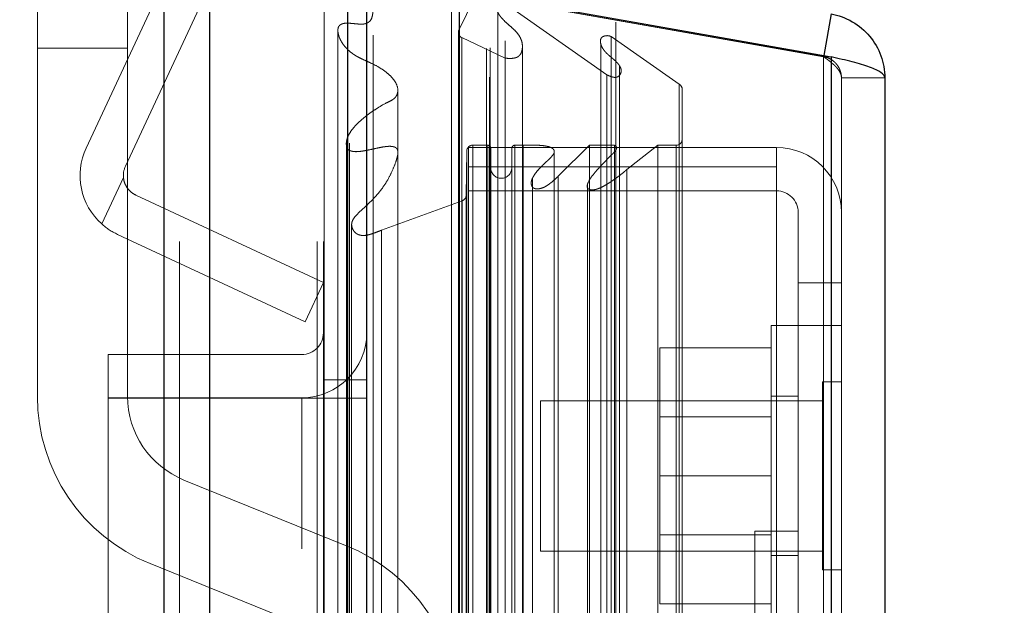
# Model space of a CAD drawing. Header units: inches. Extents: x 0.2 to 10.8, y 0.2 to 8.2.
# Tile 52 of 146: x 2.0065 to 2.1156, y 5.4279 to 5.4928. Entities that reach past the tile are written whole.
import ezdxf

# ---------------------------------------------------------------- set-up
doc = ezdxf.new("R2010")
doc.units = ezdxf.units.IN
doc.header["$MEASUREMENT"] = 0
doc.linetypes.add('HIDDEN', pattern=[0.07500000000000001, 0.05, -0.025])
doc.layers.add('DIMENSIONS', color=140, linetype='Continuous')
doc.styles.add('SLDTEXTSTYLE0', font='TXT', dxfattribs={"width": 0.7})
doc.dimstyles.new('SLDDIMSTYLE0', dxfattribs={"dimtxt": 0.0849609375, "dimasz": 0.13, "dimexe": 0, "dimexo": 0.0625, "dimgap": 0.021240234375, "dimtad": 0, "dimtih": 1, "dimtoh": 1, "dimlfac": 15, "dimrnd": 1e-09, "dimzin": 12, "dimdsep": 46, "dimtxsty": 'SLDTEXTSTYLE0', "dimsah": 1, "dimcen": 0.09, "dimadec": 0, "dimazin": 3, "dimtfac": 1, "dimtofl": 0, "dimtmove": 0, "dimatfit": 3, "dimfxl": 0, "dimfrac": 2, "dimtolj": 1, "dimtzin": 12, "dimarcsym": 0})
doc.dimstyles.new('SLDDIMSTYLE1', dxfattribs={"dimtxt": 0.0849609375, "dimasz": 0.13, "dimexe": 0, "dimexo": 0.0625, "dimgap": 0.021240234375, "dimtad": 0, "dimtih": 1, "dimtoh": 1, "dimlfac": 15, "dimrnd": 1e-09, "dimzin": 12, "dimdsep": 46, "dimtxsty": 'SLDTEXTSTYLE0', "dimsah": 1, "dimcen": 0.09, "dimadec": 0, "dimazin": 3, "dimtfac": 1, "dimtmove": 0, "dimatfit": 0, "dimfxl": 0, "dimfrac": 2, "dimtolj": 1, "dimtzin": 12, "dimarcsym": 0})

# ---------------------------------------------------------------- blocks, each defined once
blk = doc.blocks.new('_D_8')
at = {"layer": 'DIMENSIONS'}
for p, q in [((1.923498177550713, 5.342903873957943), (1.92349817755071, 6.14471079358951)), ((2.044964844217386, 5.566562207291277), (2.044964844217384, 6.14471079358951)), ((1.368017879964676, 6.019710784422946), (1.339487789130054, 6.019710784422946)), ((1.339487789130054, 6.019710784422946), (1.339487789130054, 5.884679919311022)), ((1.620487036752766, 6.019710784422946), (1.649017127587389, 6.019710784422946)), ((1.649017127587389, 6.019710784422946), (1.649017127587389, 5.884679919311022)), ((1.923498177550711, 6.019710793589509), (1.735613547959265, 6.019710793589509)), ((2.044964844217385, 6.01971079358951), (2.294964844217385, 6.019710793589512)), ((1.339487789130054, 5.884679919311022), (1.368017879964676, 5.884679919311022)), ((1.649017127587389, 5.884679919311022), (1.620487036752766, 5.884679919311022))]:
    blk.add_line(p, q, dxfattribs=at)
for points in [[(1.923498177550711, 6.019710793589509), (1.793498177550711, 6.039710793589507), (1.793498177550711, 5.999710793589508)], [(2.044964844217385, 6.01971079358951), (2.174964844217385, 5.999710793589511), (2.174964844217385, 6.03971079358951)]]:
    blk.add_solid(points, dxfattribs=at)
at = {"layer": 'DIMENSIONS', "char_height": 0.08333333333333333, "attachment_point": 1, "style": 'SLDTEXTSTYLE0'}
for s, insert in [('1.82', (1.368017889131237, 6.146153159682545)), ('46.3', (1.368017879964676, 5.992102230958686))]:
    blk.add_mtext(s, dxfattribs=dict(at, insert=insert))
blk = doc.blocks.new('_D_10')
at = {"layer": 'DIMENSIONS'}
for p, q in [((1.244964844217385, 5.935989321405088), (1.244964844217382, 6.851162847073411)), ((2.102373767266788, 5.536375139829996), (2.102373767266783, 6.851162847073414)), ((1.244964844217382, 6.726162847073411), (1.397241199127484, 6.726162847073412)), ((1.512367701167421, 6.726162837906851), (1.483837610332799, 6.726162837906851)), ((1.483837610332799, 6.726162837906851), (1.483837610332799, 6.591131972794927)), ((1.835515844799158, 6.726162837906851), (1.86404593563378, 6.726162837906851)), ((1.86404593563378, 6.726162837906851), (1.86404593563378, 6.591131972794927)), ((2.102373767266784, 6.726162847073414), (1.950642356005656, 6.726162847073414)), ((1.483837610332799, 6.591131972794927), (1.512367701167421, 6.591131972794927)), ((1.86404593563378, 6.591131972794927), (1.835515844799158, 6.591131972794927))]:
    blk.add_line(p, q, dxfattribs=at)
for points in [[(1.244964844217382, 6.726162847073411), (1.374964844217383, 6.706162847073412), (1.374964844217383, 6.746162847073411)], [(2.102373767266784, 6.726162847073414), (1.972373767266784, 6.746162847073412), (1.972373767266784, 6.706162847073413)]]:
    blk.add_solid(points, dxfattribs=at)
at = {"layer": 'DIMENSIONS', "char_height": 0.08333333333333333, "attachment_point": 1, "style": 'SLDTEXTSTYLE0'}
for s, insert in [('12.86', (1.512367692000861, 6.85260521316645)), ('326.7', (1.512367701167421, 6.698554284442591))]:
    blk.add_mtext(s, dxfattribs=dict(at, insert=insert))

msp = doc.modelspace()

# ---------------------------------------------------------------- linework, layer by layer
at = {"color": 7, "linetype": 'Continuous', "lineweight": 25}
for p, q in [((2.022504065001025, 3.168228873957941), (2.022504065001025, 5.524892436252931)), ((2.027595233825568, 3.168228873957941), (2.027595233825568, 5.523948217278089)), ((2.04285601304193, 3.168228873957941), (2.042856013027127, 5.516769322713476)), ((2.044964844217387, 3.168228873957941), (2.044964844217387, 5.516562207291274)), ((2.05520727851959, 5.495998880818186), (2.05520727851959, 3.189112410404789)), ((2.05520727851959, 5.495998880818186), (2.096424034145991, 5.488731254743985)), ((2.096424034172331, 5.493465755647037), (2.095614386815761, 5.488874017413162)), ((2.096424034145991, 5.488731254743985), (2.096424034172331, 3.19638003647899)), ((2.102373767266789, 5.486375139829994), (2.102373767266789, 3.198736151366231))]:
    msp.add_line(p, q, dxfattribs=at)
at = {"color": 7, "linetype": 'HIDDEN', "lineweight": 18}
for p, q in [((2.022504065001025, 5.52489243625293), (2.022504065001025, 3.168228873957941)), ((2.022504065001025, 5.52489243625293), (2.022504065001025, 3.168228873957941)), ((2.022504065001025, 3.168228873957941), (2.022504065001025, 5.524892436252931)), ((2.024201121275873, 3.168228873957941), (2.024201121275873, 5.523948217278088)), ((2.024201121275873, 3.168228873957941), (2.024201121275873, 5.523948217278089)), ((2.027595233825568, 3.168228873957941), (2.027595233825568, 5.523948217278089)), ((2.039461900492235, 3.168228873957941), (2.039461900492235, 5.516769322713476)), ((2.039461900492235, 3.168228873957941), (2.039461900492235, 5.516769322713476)), ((2.040164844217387, 3.168228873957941), (2.040164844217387, 5.516562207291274)), ((2.04285601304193, 3.168228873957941), (2.04285601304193, 5.516769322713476)), ((2.013869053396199, 5.478604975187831), (2.030097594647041, 5.513407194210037)), ((2.018219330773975, 5.476576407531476), (2.034447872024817, 5.511378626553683)), ((2.043059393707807, 3.179136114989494), (2.043059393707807, 5.505975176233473)), ((2.058587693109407, 5.49866611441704), (2.055146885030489, 5.491611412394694)), ((2.058587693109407, 3.18644517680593), (2.058587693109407, 5.49866611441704)), ((2.058587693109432, 3.186445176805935), (2.058587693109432, 5.498666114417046)), ((2.008463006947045, 5.489685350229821), (2.008463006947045, 5.498018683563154)), ((2.018463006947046, 5.498018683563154), (2.018463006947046, 5.489685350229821)), ((2.09559052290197, 5.488738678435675), (2.054373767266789, 5.496006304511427)), ((2.054373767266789, 5.495998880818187), (2.054373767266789, 3.189112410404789)), ((2.054373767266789, 5.495998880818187), (2.09559052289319, 5.488731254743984)), ((2.058247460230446, 3.189648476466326), (2.058247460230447, 5.495462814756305)), ((2.058655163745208, 3.189720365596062), (2.058655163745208, 5.495390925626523)), ((2.045663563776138, 3.191103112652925), (2.045663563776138, 5.494012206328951)), ((2.060297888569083, 3.190500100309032), (2.060297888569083, 5.494611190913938)), ((2.060297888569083, 5.494611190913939), (2.071570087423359, 5.486718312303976)), ((2.059504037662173, 5.493614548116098), (2.059504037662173, 3.191473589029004)), ((2.072578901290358, 5.47838921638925), (2.072578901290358, 5.492554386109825)), ((2.041773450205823, 5.491568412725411), (2.041773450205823, 3.193533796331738)), ((2.055125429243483, 5.491443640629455), (2.055125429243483, 3.193667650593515)), ((2.055146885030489, 3.193499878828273), (2.055146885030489, 5.491611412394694)), ((2.055508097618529, 3.194270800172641), (2.055508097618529, 5.490840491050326)), ((2.055508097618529, 5.490840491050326), (2.060322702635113, 5.488573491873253)), ((2.055508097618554, 3.194270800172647), (2.055508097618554, 5.490840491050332)), ((2.072037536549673, 3.194151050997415), (2.072037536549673, 5.490960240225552)), ((2.072037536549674, 5.490960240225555), (2.079583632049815, 5.485676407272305)), ((2.018463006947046, 5.489685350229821), (2.008463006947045, 5.489685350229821)), ((2.008463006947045, 5.489685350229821), (2.008463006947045, 5.451075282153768)), ((2.018463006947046, 5.489685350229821), (2.008463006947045, 5.489685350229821)), ((2.018463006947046, 5.489685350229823), (2.008463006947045, 5.489685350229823)), ((2.018463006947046, 5.489685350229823), (2.008463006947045, 5.489685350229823)), ((2.018463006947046, 5.451075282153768), (2.018463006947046, 5.489685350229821)), ((2.062216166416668, 3.195223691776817), (2.062216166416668, 5.489889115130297)), ((2.070892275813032, 5.490220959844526), (2.070892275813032, 3.194893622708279)), ((2.060322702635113, 3.196537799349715), (2.060322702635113, 5.488573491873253)), ((2.095614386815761, 5.488874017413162), (2.09559052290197, 5.488738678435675)), ((2.096424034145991, 5.488731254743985), (2.09559052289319, 5.488731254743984)), ((2.09559052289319, 5.488731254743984), (2.09559052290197, 3.19638003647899)), ((2.09559052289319, 3.196380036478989), (2.09559052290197, 5.48873125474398)), ((2.096424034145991, 3.196380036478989), (2.096424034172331, 5.488731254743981)), ((2.072981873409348, 3.19737763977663), (2.072981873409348, 5.487736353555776)), ((2.071570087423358, 3.198392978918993), (2.071570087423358, 5.486718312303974)), ((2.097573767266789, 5.486375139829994), (2.097573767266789, 3.198736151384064)), ((2.097573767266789, 5.486375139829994), (2.102373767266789, 5.486375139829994)), ((2.079583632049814, 3.199434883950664), (2.079583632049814, 5.485676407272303)), ((2.048412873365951, 3.200121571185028), (2.048412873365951, 5.48498995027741)), ((2.079929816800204, 3.200019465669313), (2.079929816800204, 5.485091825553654)), ((2.042710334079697, 5.479222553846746), (2.042710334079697, 3.205888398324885)), ((2.056240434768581, 5.476522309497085), (2.056240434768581, 5.478666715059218)), ((2.056240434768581, 5.478666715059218), (2.090373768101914, 5.478666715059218)), ((2.056719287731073, 3.206193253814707), (2.056719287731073, 5.478918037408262)), ((2.058378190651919, 5.478918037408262), (2.056719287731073, 5.478918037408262)), ((2.056719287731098, 3.206193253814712), (2.056719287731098, 5.478918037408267)), ((2.058378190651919, 5.478918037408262), (2.058378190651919, 3.206193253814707)), ((2.058378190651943, 3.206193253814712), (2.058378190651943, 5.478918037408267)), ((2.062316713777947, 5.478918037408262), (2.061378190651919, 5.478918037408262)), ((2.061378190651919, 3.206193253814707), (2.061378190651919, 5.478918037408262)), ((2.061378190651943, 5.478918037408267), (2.061378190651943, 3.206193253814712)), ((2.062316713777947, 3.206193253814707), (2.062316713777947, 5.478918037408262)), ((2.069653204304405, 5.478918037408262), (2.066193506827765, 5.475481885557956)), ((2.072409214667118, 5.478918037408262), (2.069653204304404, 5.478918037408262)), ((2.069653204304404, 3.206193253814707), (2.069653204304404, 5.478918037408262)), ((2.07240921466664, 3.206193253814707), (2.07240921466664, 5.478918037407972)), ((2.07723708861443, 5.478918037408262), (2.07379049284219, 5.476225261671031)), ((2.079263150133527, 5.478918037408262), (2.07723708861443, 5.478918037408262)), ((2.07723708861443, 3.206193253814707), (2.07723708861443, 5.478918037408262)), ((2.079263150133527, 3.206193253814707), (2.079263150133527, 5.478918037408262)), ((2.079263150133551, 3.206193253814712), (2.079263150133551, 5.478918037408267)), ((2.090373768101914, 5.476522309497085), (2.090373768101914, 5.478666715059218)), ((2.056044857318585, 5.478251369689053), (2.055988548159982, 5.473387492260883)), ((2.056044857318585, 3.206859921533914), (2.056044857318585, 5.478251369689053)), ((2.05604485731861, 3.20685992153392), (2.05604485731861, 5.478251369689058)), ((2.058711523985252, 3.20652658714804), (2.058711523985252, 5.478584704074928)), ((2.061044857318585, 5.478584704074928), (2.061044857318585, 3.20652658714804)), ((2.065755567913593, 3.206926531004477), (2.065755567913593, 5.478217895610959)), ((2.072578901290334, 3.206724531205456), (2.072578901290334, 5.478389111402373)), ((2.056240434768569, 3.208588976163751), (2.056240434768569, 5.476522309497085)), ((2.056240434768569, 5.476522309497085), (2.090373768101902, 5.476522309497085)), ((2.090373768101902, 5.420522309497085), (2.090373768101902, 5.476522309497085)), ((2.066193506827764, 3.209629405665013), (2.066193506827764, 5.475481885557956)), ((2.066193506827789, 3.209629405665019), (2.066193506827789, 5.475481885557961)), ((2.07379049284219, 3.208886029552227), (2.07379049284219, 5.47622526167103)), ((2.015606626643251, 5.470184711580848), (2.01800575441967, 5.475329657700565)), ((2.018005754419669, 5.475329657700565), (2.01560662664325, 5.470184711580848)), ((2.015606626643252, 5.470184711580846), (2.01800575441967, 5.475329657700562)), ((2.018005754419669, 5.475329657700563), (2.01560662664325, 5.470184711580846)), ((2.063349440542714, 5.47528391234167), (2.063349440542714, 5.47526533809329)), ((2.063349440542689, 5.475265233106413), (2.063349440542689, 3.209834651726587)), ((2.069438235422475, 5.474601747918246), (2.069438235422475, 3.210510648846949)), ((2.019380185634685, 5.47338698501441), (2.040164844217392, 5.463694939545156)), ((2.055988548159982, 3.211723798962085), (2.055988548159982, 5.473387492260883)), ((2.055988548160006, 3.21172379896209), (2.055988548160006, 5.473387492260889)), ((2.056240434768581, 5.473866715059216), (2.090373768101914, 5.473866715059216)), ((2.055550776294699, 5.472769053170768), (2.046597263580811, 5.469496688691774)), ((2.055550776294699, 3.2123422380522), (2.055550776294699, 5.472769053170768)), ((2.055550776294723, 3.212342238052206), (2.055550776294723, 5.472769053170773)), ((2.092773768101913, 5.471466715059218), (2.092773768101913, 5.463666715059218)), ((2.04329021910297, 5.470120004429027), (2.043290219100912, 3.215002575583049)), ((2.043290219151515, 5.470091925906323), (2.043290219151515, 3.214991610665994)), ((2.038136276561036, 5.45934466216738), (2.01735161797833, 5.469036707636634)), ((2.046597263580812, 3.215614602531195), (2.046597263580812, 5.469496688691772)), ((2.040164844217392, 5.463694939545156), (2.038136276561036, 5.45934466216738)), ((2.092773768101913, 5.463666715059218), (2.097573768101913, 5.463666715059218)), ((2.092773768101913, 5.463666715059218), (2.092773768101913, 5.420522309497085)), ((2.08977376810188, 5.458933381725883), (2.08977376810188, 5.42560004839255)), ((2.092773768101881, 5.458933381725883), (2.08977376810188, 5.458933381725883)), ((2.097573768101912, 5.458933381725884), (2.092773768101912, 5.458933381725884)), ((2.089773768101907, 5.456466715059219), (2.077440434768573, 5.456466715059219)), ((2.077440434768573, 5.456466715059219), (2.077440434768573, 5.442266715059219)), ((2.03776484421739, 5.455723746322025), (2.016298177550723, 5.455723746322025)), ((2.016298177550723, 5.455723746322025), (2.016298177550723, 5.450923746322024)), ((2.040164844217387, 5.452895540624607), (2.044964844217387, 5.452895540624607)), ((2.095490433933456, 5.452683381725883), (2.095490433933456, 5.431850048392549)), ((2.097573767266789, 5.452683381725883), (2.095490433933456, 5.452683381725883)), ((2.03776484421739, 5.450923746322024), (2.016298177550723, 5.450923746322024)), ((2.016298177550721, 5.450895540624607), (2.016298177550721, 5.19712887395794)), ((2.016298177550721, 5.450895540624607), (2.037764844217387, 5.450895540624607)), ((2.037764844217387, 3.234162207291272), (2.037764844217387, 5.450895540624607)), ((2.037764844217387, 3.234162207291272), (2.037764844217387, 5.450895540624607)), ((2.037764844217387, 3.234162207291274), (2.037764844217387, 5.450895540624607)), ((2.037764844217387, 5.450895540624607), (2.040164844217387, 5.450895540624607)), ((2.037764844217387, 3.234162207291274), (2.037764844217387, 5.450895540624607)), ((2.040164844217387, 5.450895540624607), (2.044964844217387, 5.450895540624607)), ((2.064240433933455, 5.45060004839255), (2.064240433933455, 5.433933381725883)), ((2.095490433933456, 5.45060004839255), (2.064240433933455, 5.45060004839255)), ((2.092773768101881, 5.45110004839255), (2.08977376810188, 5.45110004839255)), ((2.089773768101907, 5.44879671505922), (2.077440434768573, 5.44879671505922)), ((2.042628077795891, 5.434559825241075), (2.024713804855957, 5.441804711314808)), ((2.089773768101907, 5.442266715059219), (2.077440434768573, 5.442266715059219)), ((2.077440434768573, 5.442266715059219), (2.077440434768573, 5.428066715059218)), ((2.087973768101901, 5.345886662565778), (2.087973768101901, 5.436153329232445)), ((2.092773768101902, 5.436153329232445), (2.087973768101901, 5.436153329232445)), ((2.077440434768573, 5.435736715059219), (2.089773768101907, 5.435736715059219)), ((2.064240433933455, 5.433933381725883), (2.095490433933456, 5.433933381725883)), ((2.08977376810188, 5.433433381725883), (2.092773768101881, 5.433433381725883)), ((2.020964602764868, 5.432534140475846), (2.038878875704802, 5.425289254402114)), ((2.095490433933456, 5.431850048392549), (2.097573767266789, 5.431850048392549)), ((2.089773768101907, 5.428066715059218), (2.077440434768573, 5.428066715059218))]:
    msp.add_line(p, q, dxfattribs=at)
at = {"color": 7, "linetype": 'HIDDEN', "lineweight": 18, "flags": 128}
for points in [[(2.040253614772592, 5.506020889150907), (2.040253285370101, 4.351752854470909), (2.0402536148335, 3.179090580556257)], [(2.040253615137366, 5.506019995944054), (2.04025330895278, 4.330469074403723), (2.040253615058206, 3.17908788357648)], [(2.041773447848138, 5.49158819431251), (2.041773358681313, 4.389608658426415), (2.041773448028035, 3.193524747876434)], [(2.042710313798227, 5.479223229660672), (2.0427097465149, 4.318377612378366), (2.042710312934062, 3.205902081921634)], [(2.048403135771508, 3.207251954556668), (2.048403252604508, 4.333343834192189), (2.048403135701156, 5.477858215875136)]]:
    msp.add_lwpolyline(points, dxfattribs=at)
at = {"color": 7, "linetype": 'HIDDEN', "lineweight": 18}
for centre, radius, start, end in [((2.055792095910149, 5.491443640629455), 0.00066666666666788, 165.4243750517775, 244.7861857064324), ((2.079263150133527, 5.485091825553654), 0.0006666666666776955, 0, 61.26737527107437), ((2.056719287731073, 5.47824356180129), 0.0006744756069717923, 90, 179.3367158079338), ((2.058378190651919, 5.478584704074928), 0.0003333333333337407, 0, 90), ((2.061378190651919, 5.478584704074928), 0.0003333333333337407, 90, 180), ((2.079263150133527, 5.479584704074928), 0.0006666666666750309, 270.0000000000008, 359.9999999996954), ((2.090373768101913, 5.471466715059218), 0.007200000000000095, 0, 90), ((2.020394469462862, 5.475562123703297), 0.007199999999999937, 154.9999999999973, 228.3193493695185), ((2.020394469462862, 5.475562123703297), 0.002400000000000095, 154.999999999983, 185.5584317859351), ((2.059878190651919, 5.47641803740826), 0.00116666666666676, 180, 0), ((2.055321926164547, 5.473395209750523), 0.0006666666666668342, 290.0765427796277, 359.3367158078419), ((2.090373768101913, 5.471466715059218), 0.00240000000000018, 0, 90), ((2.03776484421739, 5.458123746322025), 0.00240000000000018, 270.0000000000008, 0), ((2.03776484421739, 5.458123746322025), 0.007200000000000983, 270.0000000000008, 0), ((2.028463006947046, 5.451075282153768), 0.02000000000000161, 180, 247.9806186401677), ((2.028463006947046, 5.451075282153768), 0.009999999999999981, 180, 247.9806186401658), ((2.035129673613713, 5.416018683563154), 0.02000000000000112, 0, 67.9806186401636)]:
    msp.add_arc(centre, radius, start, end, dxfattribs=at)
for points, knots in [([(2.046597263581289, 5.469496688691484), (2.046405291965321, 5.469417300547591), (2.046056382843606, 5.46927301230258), (2.045566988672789, 5.469103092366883), (2.045170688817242, 5.468983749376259), (2.044835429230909, 5.468918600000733), (2.044538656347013, 5.468900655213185), (2.044246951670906, 5.468936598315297), (2.043972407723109, 5.469027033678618), (2.04372910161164, 5.469179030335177), (2.043519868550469, 5.469416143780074), (2.043325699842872, 5.469770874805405), (2.043250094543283, 5.470262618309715), (2.043473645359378, 5.470766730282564), (2.043912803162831, 5.471293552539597), (2.0445057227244, 5.471825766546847), (2.045164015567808, 5.47243589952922), (2.045748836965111, 5.473017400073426), (2.046274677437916, 5.473608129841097), (2.046777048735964, 5.474252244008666), (2.047303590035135, 5.475070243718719), (2.047790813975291, 5.476038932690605), (2.048164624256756, 5.4769604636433), (2.048391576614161, 5.477710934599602), (2.048452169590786, 5.478182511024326), (2.04835315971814, 5.478478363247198), (2.048212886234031, 5.478636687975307), (2.048024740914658, 5.478726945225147), (2.04779957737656, 5.478780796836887), (2.047532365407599, 5.478802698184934), (2.047207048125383, 5.478785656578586), (2.046760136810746, 5.478724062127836), (2.046118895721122, 5.478602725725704), (2.045414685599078, 5.478440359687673), (2.044750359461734, 5.478305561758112), (2.044238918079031, 5.478228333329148), (2.043814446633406, 5.478192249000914), (2.043470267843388, 5.478213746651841), (2.043185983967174, 5.478281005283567), (2.042944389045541, 5.478404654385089), (2.042802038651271, 5.478598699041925), (2.042701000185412, 5.478880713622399), (2.042692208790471, 5.479361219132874), (2.042898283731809, 5.48000058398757), (2.043339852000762, 5.480670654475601), (2.043895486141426, 5.481292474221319), (2.044557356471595, 5.481889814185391), (2.045311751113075, 5.482475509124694), (2.046158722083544, 5.483043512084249), (2.046944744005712, 5.483528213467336), (2.04761017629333, 5.483817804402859), (2.047962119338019, 5.484039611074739), (2.048131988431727, 5.484215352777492), (2.048233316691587, 5.484352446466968), (2.048335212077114, 5.484540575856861), (2.048417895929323, 5.484826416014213), (2.048421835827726, 5.485287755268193), (2.048203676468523, 5.48586449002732), (2.047748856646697, 5.486465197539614), (2.047133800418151, 5.487021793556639), (2.046347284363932, 5.487559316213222), (2.045485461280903, 5.488013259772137), (2.044704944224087, 5.488350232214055), (2.044144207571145, 5.488609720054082), (2.043750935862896, 5.488832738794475), (2.043411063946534, 5.489054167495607), (2.043084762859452, 5.48930375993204), (2.042738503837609, 5.489629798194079), (2.042427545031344, 5.489990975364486), (2.042167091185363, 5.490374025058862), (2.041961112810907, 5.490772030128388), (2.041817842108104, 5.491178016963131), (2.041756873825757, 5.491592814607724), (2.041781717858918, 5.491930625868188), (2.041910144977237, 5.492163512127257), (2.042068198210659, 5.492292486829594), (2.042271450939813, 5.492384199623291), (2.042502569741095, 5.492437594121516), (2.042714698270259, 5.492449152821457), (2.042977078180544, 5.492442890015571), (2.043368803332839, 5.492412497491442), (2.043858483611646, 5.492362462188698), (2.044350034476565, 5.492325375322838), (2.044742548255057, 5.492351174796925), (2.045101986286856, 5.492487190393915), (2.045431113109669, 5.492755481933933), (2.045598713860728, 5.49321614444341), (2.045665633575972, 5.493749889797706), (2.045665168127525, 5.494292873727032), (2.045618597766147, 5.494839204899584), (2.045546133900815, 5.495387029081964), (2.04545990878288, 5.495936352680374), (2.045317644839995, 5.496813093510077), (2.045187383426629, 5.497874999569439), (2.044903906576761, 5.49895510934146), (2.044577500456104, 5.499695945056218), (2.04423717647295, 5.500244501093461), (2.04386859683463, 5.500723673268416), (2.043458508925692, 5.50118763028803), (2.043018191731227, 5.501637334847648), (2.042577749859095, 5.502084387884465), (2.041905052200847, 5.502821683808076), (2.041152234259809, 5.503968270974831), (2.040557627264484, 5.505112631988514), (2.040295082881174, 5.50587114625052), (2.040217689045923, 5.506136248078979), (2.040207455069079, 5.50633576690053), (2.040230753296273, 5.506485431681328), (2.040294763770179, 5.506605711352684), (2.04041770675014, 5.50670081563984), (2.040676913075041, 5.506735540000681), (2.041000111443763, 5.506693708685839), (2.041396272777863, 5.506599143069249), (2.041856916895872, 5.506447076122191), (2.042427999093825, 5.506239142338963), (2.042836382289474, 5.506068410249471), (2.043059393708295, 5.505975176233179)], [0, 0, 0, 0, 0.00887304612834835, 0.01612679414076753, 0.02174796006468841, 0.02591860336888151, 0.02987558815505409, 0.03354539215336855, 0.03754946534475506, 0.04179968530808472, 0.04628166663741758, 0.05341961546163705, 0.06299658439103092, 0.07323931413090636, 0.08260003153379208, 0.09720879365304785, 0.1117945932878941, 0.1261466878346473, 0.1368719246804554, 0.1507998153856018, 0.1678347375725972, 0.1875614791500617, 0.208608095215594, 0.2218165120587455, 0.2309010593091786, 0.2350736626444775, 0.2384455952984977, 0.2411794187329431, 0.2441498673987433, 0.2477433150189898, 0.2518385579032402, 0.2570824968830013, 0.2659012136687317, 0.2782939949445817, 0.2865189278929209, 0.2934388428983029, 0.2991001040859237, 0.3035105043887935, 0.3070474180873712, 0.3109552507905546, 0.3152941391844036, 0.3187918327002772, 0.3274070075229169, 0.3420059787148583, 0.355275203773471, 0.3690496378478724, 0.3833209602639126, 0.3981624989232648, 0.4136344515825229, 0.4297745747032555, 0.4393099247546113, 0.4453683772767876, 0.4483669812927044, 0.4505468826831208, 0.4543749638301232, 0.4597943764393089, 0.4667685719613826, 0.4800637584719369, 0.4927991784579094, 0.5050022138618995, 0.5198626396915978, 0.5362739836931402, 0.5475829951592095, 0.5565626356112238, 0.5631364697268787, 0.5674049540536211, 0.5747428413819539, 0.5823646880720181, 0.5902860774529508, 0.5985304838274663, 0.6063375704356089, 0.614122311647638, 0.621897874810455, 0.6298538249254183, 0.6328975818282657, 0.6359322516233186, 0.6390937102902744, 0.6423157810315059, 0.6455564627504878, 0.6475397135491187, 0.652793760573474, 0.6612459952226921, 0.6672389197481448, 0.6724199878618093, 0.6768135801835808, 0.682654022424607, 0.6923838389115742, 0.7026450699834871, 0.7128268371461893, 0.7230976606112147, 0.7334361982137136, 0.743826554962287, 0.7542626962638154, 0.7831951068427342, 0.803754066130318, 0.8158750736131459, 0.8271342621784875, 0.8374359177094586, 0.8467396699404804, 0.8577644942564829, 0.8680831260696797, 0.8775727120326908, 0.9073634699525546, 0.9387904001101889, 0.9462852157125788, 0.9513678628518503, 0.9541619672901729, 0.9573459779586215, 0.9596851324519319, 0.9612900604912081, 0.964519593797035, 0.9694227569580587, 0.9744030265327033, 0.9811009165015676, 0.9896795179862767, 0.9999999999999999, 0.9999999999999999, 0.9999999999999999, 0.9999999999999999]), ([(2.060322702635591, 5.488573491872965), (2.060408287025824, 5.488562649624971), (2.060578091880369, 5.488541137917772), (2.06083259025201, 5.488532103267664), (2.061076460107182, 5.488541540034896), (2.061302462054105, 5.488571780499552), (2.061504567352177, 5.488623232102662), (2.06167768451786, 5.488695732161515), (2.061837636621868, 5.488804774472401), (2.062010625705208, 5.48898955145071), (2.062184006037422, 5.489366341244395), (2.062245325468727, 5.489901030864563), (2.062156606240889, 5.490470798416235), (2.061908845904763, 5.49101050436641), (2.061547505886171, 5.491494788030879), (2.061075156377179, 5.491938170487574), (2.06058803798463, 5.49234888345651), (2.06017309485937, 5.492740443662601), (2.059878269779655, 5.493061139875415), (2.059671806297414, 5.493329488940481), (2.059457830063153, 5.493666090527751), (2.059342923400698, 5.494060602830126), (2.059543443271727, 5.494379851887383), (2.059724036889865, 5.494524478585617), (2.059925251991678, 5.494611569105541), (2.060125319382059, 5.494646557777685), (2.060243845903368, 5.494622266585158), (2.060297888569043, 5.494611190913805)], [0, 0, 0, 0, 0.02322157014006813, 0.04607306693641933, 0.06793507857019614, 0.0884130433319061, 0.1073706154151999, 0.1249653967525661, 0.1417074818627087, 0.1651210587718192, 0.2142228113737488, 0.2883660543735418, 0.3612387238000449, 0.4313950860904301, 0.4999679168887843, 0.5667291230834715, 0.6421483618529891, 0.7038738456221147, 0.7517319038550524, 0.7863485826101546, 0.8174192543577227, 0.8972091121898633, 0.9230384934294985, 0.9465894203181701, 0.9676562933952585, 0.9852527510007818, 1, 1, 1, 1]), ([(2.071570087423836, 5.486718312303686), (2.071663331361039, 5.486676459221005), (2.071832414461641, 5.486600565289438), (2.072069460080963, 5.486509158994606), (2.072259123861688, 5.48645882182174), (2.072448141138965, 5.486429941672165), (2.072683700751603, 5.486436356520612), (2.072929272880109, 5.486590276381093), (2.073098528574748, 5.486831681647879), (2.073179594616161, 5.48709432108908), (2.073158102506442, 5.487346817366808), (2.07308067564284, 5.487557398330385), (2.072982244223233, 5.487730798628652), (2.072883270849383, 5.487869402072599), (2.072796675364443, 5.487975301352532), (2.072646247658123, 5.488144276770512), (2.072402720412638, 5.488375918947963), (2.072054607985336, 5.488667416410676), (2.071719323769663, 5.488950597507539), (2.071412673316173, 5.48924686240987), (2.071147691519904, 5.489580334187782), (2.070941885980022, 5.489973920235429), (2.070836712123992, 5.490400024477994), (2.070887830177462, 5.490749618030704), (2.071074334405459, 5.49091610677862), (2.071212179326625, 5.490988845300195), (2.071371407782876, 5.491038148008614), (2.071543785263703, 5.491063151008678), (2.071719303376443, 5.491060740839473), (2.071891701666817, 5.491030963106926), (2.071988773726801, 5.49098388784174), (2.072037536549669, 5.490960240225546)], [0, 0, 0, 0, 0.03507791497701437, 0.06360823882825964, 0.08573389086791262, 0.09992118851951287, 0.1256758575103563, 0.1579680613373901, 0.1991624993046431, 0.2415502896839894, 0.2782194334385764, 0.3106995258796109, 0.3390023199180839, 0.3627118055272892, 0.3814729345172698, 0.3951231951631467, 0.4533442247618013, 0.5116861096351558, 0.5693972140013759, 0.6175998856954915, 0.6755400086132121, 0.7425291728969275, 0.8061651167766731, 0.8706370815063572, 0.8890105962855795, 0.9071321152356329, 0.9254109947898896, 0.9439119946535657, 0.962529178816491, 0.9811770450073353, 0.9999999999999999, 0.9999999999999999, 0.9999999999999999, 0.9999999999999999]), ([(2.097573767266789, 5.486375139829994), (2.097571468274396, 5.48645492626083), (2.097566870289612, 5.486614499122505), (2.097529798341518, 5.486851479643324), (2.097471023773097, 5.487083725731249), (2.097388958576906, 5.487308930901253), (2.097285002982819, 5.487524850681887), (2.097160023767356, 5.487729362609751), (2.096979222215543, 5.487968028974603), (2.096724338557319, 5.488223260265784), (2.096379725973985, 5.488463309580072), (2.095999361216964, 5.488645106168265), (2.095726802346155, 5.488707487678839), (2.09559052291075, 5.488738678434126)], [0, 0, 0, 0, 0.07144899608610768, 0.1428979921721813, 0.2143469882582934, 0.2857959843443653, 0.3572449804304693, 0.4286939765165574, 0.500142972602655, 0.6251072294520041, 0.7500714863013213, 0.8750357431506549, 1, 1, 1, 1]), ([(2.095590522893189, 5.488731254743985), (2.095668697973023, 5.488675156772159), (2.095825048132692, 5.488562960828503), (2.096051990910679, 5.488394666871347), (2.096270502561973, 5.488226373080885), (2.096478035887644, 5.488058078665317), (2.096672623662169, 5.487889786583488), (2.096852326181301, 5.487721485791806), (2.0970559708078, 5.487511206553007), (2.097263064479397, 5.487258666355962), (2.097439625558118, 5.486964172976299), (2.097552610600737, 5.486669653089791), (2.097566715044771, 5.486473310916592), (2.097573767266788, 5.486375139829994)], [0, 0, 0, 0, 0.07144899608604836, 0.1428979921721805, 0.2143469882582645, 0.2857959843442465, 0.3572449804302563, 0.4286939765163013, 0.500142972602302, 0.6251072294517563, 0.7500714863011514, 0.8750357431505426, 1, 1, 1, 1]), ([(2.066193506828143, 5.475481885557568), (2.066050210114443, 5.4753427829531), (2.065783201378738, 5.475083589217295), (2.065372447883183, 5.47474765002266), (2.065003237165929, 5.474478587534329), (2.064673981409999, 5.474276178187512), (2.064353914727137, 5.474150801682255), (2.06405412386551, 5.47408648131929), (2.063783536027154, 5.474072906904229), (2.063535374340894, 5.474115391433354), (2.063337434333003, 5.474249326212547), (2.063232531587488, 5.474436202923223), (2.063185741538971, 5.474634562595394), (2.063185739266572, 5.474858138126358), (2.063266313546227, 5.475140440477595), (2.063458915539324, 5.475506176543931), (2.063753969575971, 5.475943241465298), (2.064121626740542, 5.476357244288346), (2.064496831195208, 5.476737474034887), (2.064845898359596, 5.477060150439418), (2.06519622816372, 5.477378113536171), (2.065459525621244, 5.477647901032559), (2.065621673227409, 5.477867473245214), (2.065712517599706, 5.478017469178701), (2.065767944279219, 5.478178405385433), (2.065736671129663, 5.478347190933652), (2.065653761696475, 5.47847077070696), (2.065542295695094, 5.478571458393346), (2.065402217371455, 5.478656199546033), (2.065210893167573, 5.47873267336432), (2.064969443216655, 5.478796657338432), (2.064586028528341, 5.478867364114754), (2.064015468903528, 5.478918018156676), (2.063220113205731, 5.478941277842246), (2.062636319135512, 5.478926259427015), (2.062316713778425, 5.478918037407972)], [0, 0, 0, 0, 0.05219962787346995, 0.09726501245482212, 0.1350835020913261, 0.1658552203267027, 0.1902793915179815, 0.2131614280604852, 0.2326046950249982, 0.2481648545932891, 0.2663591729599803, 0.2887028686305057, 0.3079429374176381, 0.3270239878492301, 0.3572809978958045, 0.3963453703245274, 0.4447609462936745, 0.5032692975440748, 0.5447461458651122, 0.5863842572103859, 0.6277933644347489, 0.6681887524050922, 0.6841999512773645, 0.7004266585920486, 0.7165372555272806, 0.7330177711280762, 0.7507448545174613, 0.7613872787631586, 0.7740462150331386, 0.7894688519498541, 0.8079729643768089, 0.8290578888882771, 0.8744776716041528, 0.9312812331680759, 0.9999999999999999, 0.9999999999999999, 0.9999999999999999, 0.9999999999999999]), ([(2.073790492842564, 5.476225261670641), (2.073703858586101, 5.476145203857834), (2.073530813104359, 5.475985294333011), (2.073251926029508, 5.475759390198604), (2.072965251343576, 5.47554035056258), (2.07267353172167, 5.475326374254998), (2.07238079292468, 5.475114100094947), (2.07208406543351, 5.474906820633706), (2.071780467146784, 5.474707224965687), (2.071430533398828, 5.474493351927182), (2.071049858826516, 5.474285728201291), (2.070653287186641, 5.474105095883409), (2.070310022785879, 5.47399595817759), (2.070029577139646, 5.473959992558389), (2.069802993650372, 5.473966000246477), (2.069610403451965, 5.474009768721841), (2.069460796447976, 5.474130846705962), (2.069377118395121, 5.474314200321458), (2.069399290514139, 5.474514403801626), (2.069467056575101, 5.474706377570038), (2.069657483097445, 5.475124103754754), (2.070212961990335, 5.475877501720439), (2.071010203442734, 5.476755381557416), (2.07170943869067, 5.477462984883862), (2.072131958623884, 5.477888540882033), (2.072423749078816, 5.478161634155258), (2.072589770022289, 5.478387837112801), (2.072669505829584, 5.478555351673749), (2.072666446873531, 5.478701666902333), (2.072589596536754, 5.47880584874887), (2.072501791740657, 5.478874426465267), (2.072436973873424, 5.478904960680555), (2.072409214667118, 5.478918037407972)], [0, 0, 0, 0, 0.03196267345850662, 0.06384306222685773, 0.09557510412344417, 0.1270600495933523, 0.1582197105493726, 0.1891082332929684, 0.2198099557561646, 0.2503837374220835, 0.2921714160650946, 0.3271640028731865, 0.3551312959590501, 0.3760526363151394, 0.3905024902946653, 0.4055568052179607, 0.42107129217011, 0.4381167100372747, 0.4626969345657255, 0.4836345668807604, 0.5007231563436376, 0.6025883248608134, 0.7504184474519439, 0.8305027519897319, 0.8762067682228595, 0.9146621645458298, 0.9387349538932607, 0.9563171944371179, 0.9703950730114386, 0.9824137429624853, 0.9924684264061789, 1, 1, 1, 1]), ([(2.072409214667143, 5.478918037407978), (2.072426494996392, 5.478910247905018), (2.072473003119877, 5.478889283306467), (2.072546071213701, 5.478841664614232), (2.072632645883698, 5.478762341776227), (2.072653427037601, 5.47868601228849), (2.07266475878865, 5.478644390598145)], [0, 0, 0, 0, 0.1298747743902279, 0.349543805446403, 0.6453128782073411, 1, 1, 1, 1]), ([(2.01800575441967, 5.475329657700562), (2.018026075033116, 5.475120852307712), (2.018072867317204, 5.47491924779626), (2.018217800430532, 5.474530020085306), (2.018316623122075, 5.47434339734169), (2.018555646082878, 5.474006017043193), (2.018699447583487, 5.473850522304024), (2.019016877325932, 5.473586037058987), (2.019190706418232, 5.473475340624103), (2.019380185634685, 5.47338698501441)], [0, 0, 0, 0, 0.25, 0.25, 0.5, 0.5, 0.75, 0.75, 1, 1, 1, 1])]:
    msp.add_open_spline(points, degree=3, knots=knots, dxfattribs=at)
at = {"color": 7, "linetype": 'Continuous', "lineweight": 25}
for points in [[(2.096424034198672, 5.493465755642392), (2.097249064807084, 5.493320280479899), (2.098048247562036, 5.493029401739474), (2.099499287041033, 5.492191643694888), (2.100150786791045, 5.491644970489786), (2.101227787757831, 5.490361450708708), (2.101653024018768, 5.489624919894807), (2.102226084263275, 5.488050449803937), (2.102373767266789, 5.487212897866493), (2.102373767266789, 5.486375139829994)], [(2.102373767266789, 5.486375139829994), (2.102373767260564, 5.486571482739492), (2.102226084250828, 5.486767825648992), (2.101653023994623, 5.48716051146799), (2.101227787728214, 5.48735685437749), (2.100150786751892, 5.487749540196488), (2.099499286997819, 5.487945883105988), (2.098048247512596, 5.488338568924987), (2.097249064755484, 5.488534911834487), (2.096424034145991, 5.488731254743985)]]:
    msp.add_open_spline(points, degree=3, knots=[0, 0, 0, 0, 0.25, 0.25, 0.5, 0.5, 0.75, 0.75, 1, 1, 1, 1], dxfattribs=at)
at = {"color": 7, "linetype": 'HIDDEN', "lineweight": 18}
msp.add_open_spline([(2.01735161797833, 5.469036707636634), (2.016714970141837, 5.469333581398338), (2.016133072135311, 5.469715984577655), (2.015606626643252, 5.470184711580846)], degree=3, dxfattribs=at)

# ---------------------------------------------------------------- dimensions: what is measured, and where the dimension line sits
at = {"layer": 'DIMENSIONS'}
dim = msp.add_linear_dim(base=(2.102373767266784, 6.726162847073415), p1=(1.244964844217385, 5.885989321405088), p2=(2.102373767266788, 5.486375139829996), angle=2.374077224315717e-13, dimstyle='SLDDIMSTYLE0', dxfattribs=at)
dim.commit()
dim.dimension.update_dxf_attribs({"geometry": '_D_10', "text_midpoint": (1.673941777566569, 6.726162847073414), "dimtype": 160})
dim = msp.add_linear_dim(base=(2.044964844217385, 6.01971079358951), p1=(1.923498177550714, 5.292903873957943), p2=(2.044964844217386, 5.516562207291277), dimstyle='SLDDIMSTYLE1', dxfattribs=at)
dim.commit()
dim.dimension.update_dxf_attribs({"geometry": '_D_8', "text_midpoint": (1.494252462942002, 6.019710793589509), "dimtype": 160})

doc.saveas('drawing.dxf')
